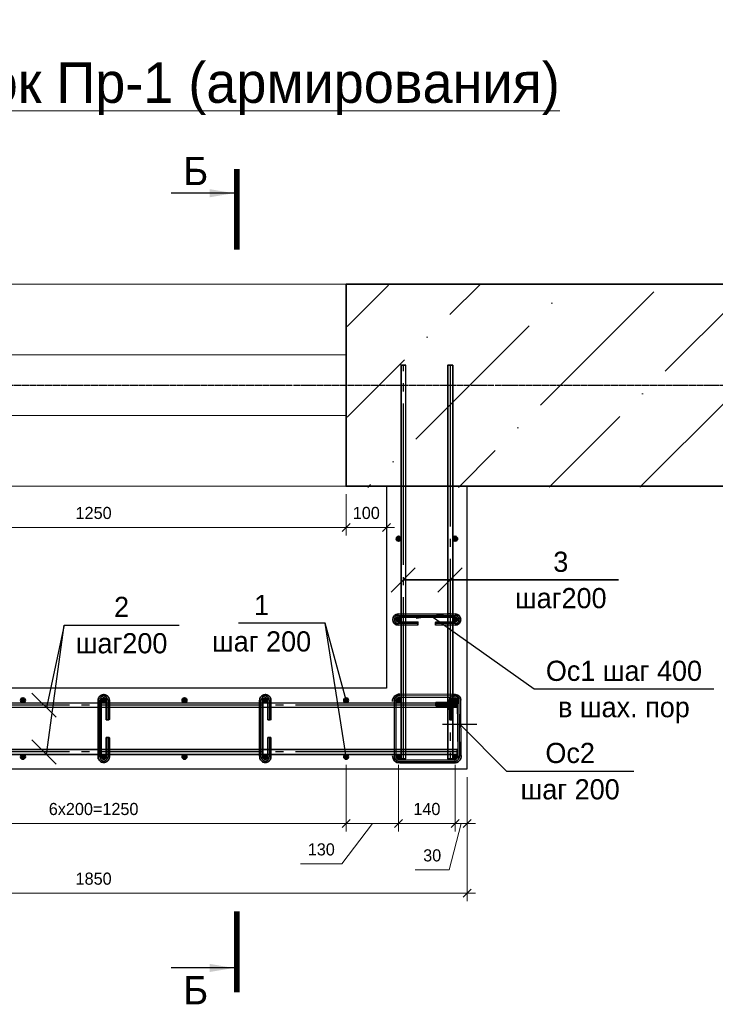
# Model space of a CAD drawing. Header units: millimetres. Extents: x -33345 to 4712671, y -3392 to 121473.
# Tile 252 of 256: x 1326896 to 1332186, y 54785 to 62276. Entities that reach past the tile are written whole.
import ezdxf
from ezdxf.enums import TextEntityAlignment as Align

# ---------------------------------------------------------------- set-up
doc = ezdxf.new("R2010")
doc.units = ezdxf.units.MM
doc.linetypes.add('ГОСТ 2.303 5', pattern=[24, 20, -1.5, 1, -1.5])
for name, color, linetype, lineweight in [('.', 7, 'Continuous', 15), ('_Армирования', 172, 'Continuous', 30), ('w-арматура', 164, 'Continuous', 35), ('КЖ_РАЗМЕРЫ', 202, 'Continuous', 13), ('СПДС_w-размеры', 7, 'Continuous', 0)]:
    doc.layers.add(name, color=color, linetype=linetype, lineweight=lineweight)
doc.layers.add('dim', color=7, linetype='Continuous', lineweight=5, true_color=0x505e5d)
doc.layers.add('КЖ_СИМВОЛЫ', color=7, linetype='Continuous')
doc.layers.add('СПДС_РАЗМЕРЫ', color=7, linetype='Continuous')
doc.styles.add('ISO', font='isocpeui.ttf')
doc.styles.add('X-U-RW-01$0$StyleROMANS', font='GOTHIC.TTF')
doc.styles.add('ГОСТ 2.304', font='cs_gost2304.shx', dxfattribs={"oblique": 15})
doc.dimstyles.new('СПДС', dxfattribs={"dimscale": 100, "dimtxt": 1.5, "dimasz": 1, "dimexe": 1, "dimexo": 1, "dimgap": 1, "dimtad": 1, "dimdec": 0, "dimtxsty": 'ГОСТ 2.304', "dimblk": 'OBLIQUE', "dimcen": 2.5, "dimdle": 1, "dimadec": 0, "dimazin": 2, "dimtfac": 0.75, "dimtdec": 0, "dimtmove": 1, "dimatfit": 3, "dimldrblk": 'ARCHTICK', "dimfxl": 1, "dimtfill": 1, "dimtolj": 1, "dimarcsym": 1})

# ---------------------------------------------------------------- blocks, each defined once
blk = doc.blocks.new('_Oblique')
at = {"color": 0, "linetype": 'ByBlock', "lineweight": -2}
blk.add_line((-0.5, -0.5), (0.5, 0.5), dxfattribs=at)
blk = doc.blocks.new('*D216')
at = {"layer": 'Defpoints', "color": 0, "lineweight": 0, "ltscale": 4, "transparency": 16777216}
for p in [(-43443903.82931259, 22692813.85982594, -34135.05966899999), (-43443753.82931259, 22692663.85982377, -17067.52983446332), (-43443903.82931259, 22691988.29423791)]:
    blk.add_point(p, dxfattribs=at)
at = {"layer": 'СПДС_w-размеры', "color": 0, "lineweight": -2, "ltscale": 4, "transparency": 16777216}
for p, q in [((-43443903.82931259, 22692713.85982594), (-43443903.82931259, 22691888.29423791)), ((-43443753.82931259, 22692563.85982377), (-43443753.82931259, 22691888.29423791)), ((-43443903.82931259, 22691988.29423791), (-43444003.82931259, 22691988.29423791)), ((-43443828.82931259, 22691988.29423791), (-43443979.5607219, 22691414.15200952)), ((-43443753.82931259, 22691988.29423791), (-43443903.82931259, 22691988.29423791)), ((-43443753.82931259, 22691988.29423791), (-43443903.82931259, 22691988.29423791)), ((-43443753.82931259, 22691988.29423791), (-43443653.82931259, 22691988.29423791)), ((-43443979.5607219, 22691414.15200952), (-43444396.96384902, 22691414.15200952))]:
    blk.add_line(p, q, dxfattribs=at)
at = {"layer": 'СПДС_w-размеры', "color": 0, "lineweight": -2, "ltscale": 4, "transparency": 16777216, "xscale": 100, "yscale": 100, "zscale": 100}
blk.add_blockref('_Oblique', (-43443903.82931259, 22691988.29423791), dxfattribs=at)
at = {"layer": 'СПДС_w-размеры', "color": 0, "lineweight": -2, "ltscale": 4, "transparency": 16777216, "xscale": 100, "yscale": 100, "zscale": 100, "rotation": 180}
blk.add_blockref('_Oblique', (-43443753.82931259, 22691988.29423791), dxfattribs=at)
at = {"layer": 'СПДС_w-размеры', "color": 0, "ltscale": 4, "transparency": 16777216, "insert": (-43444188.26228546, 22691592.9249531), "char_height": 150, "attachment_point": 5, "style": 'X-U-RW-01$0$StyleROMANS', "bg_fill": 3, "box_fill_scale": 1.1, "bg_fill_color": 256, "bg_fill_true_color": 13158600, "bg_fill_transparency": 0}
blk.add_mtext('\\A1;30', dxfattribs=at)
blk = doc.blocks.new('_ArchTick')
at = {"color": 0, "linetype": 'ByBlock', "const_width": 0.15}
blk.add_lwpolyline([(-0.5, -0.5), (0.5, 0.5)], dxfattribs=at)
blk = doc.blocks.new('*D217')
at = {"layer": 'Defpoints', "color": 0, "lineweight": 0, "ltscale": 4, "transparency": 16777216}
for p in [(-43444603.82931783, 22692813.85982377, -17067.5298345), (-43443903.82931259, 22692813.85982594, -34135.05966899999), (-43444603.82931783, 22691988.29423791)]:
    blk.add_point(p, dxfattribs=at)
at = {"layer": 'СПДС_w-размеры', "color": 0, "lineweight": -2, "ltscale": 4, "transparency": 16777216}
for p, q in [((-43444603.82931783, 22692713.85982377), (-43444603.82931783, 22691888.29423791)), ((-43443903.82931259, 22692713.85982594), (-43443903.82931259, 22691888.29423791)), ((-43443803.82931259, 22691988.29423791), (-43444703.82931783, 22691988.29423791))]:
    blk.add_line(p, q, dxfattribs=at)
at = {"layer": 'СПДС_w-размеры', "color": 0, "lineweight": -2, "ltscale": 4, "transparency": 16777216, "xscale": 100, "yscale": 100, "zscale": 100, "rotation": 180}
blk.add_blockref('_Oblique', (-43444603.82931783, 22691988.29423791), dxfattribs=at)
at = {"layer": 'СПДС_w-размеры', "color": 0, "lineweight": -2, "ltscale": 4, "transparency": 16777216, "xscale": 100, "yscale": 100, "zscale": 100}
blk.add_blockref('_Oblique', (-43443903.82931259, 22691988.29423791), dxfattribs=at)
at = {"layer": 'СПДС_w-размеры', "color": 0, "ltscale": 4, "transparency": 16777216, "insert": (-43444253.82931521, 22692167.06718148), "char_height": 150, "attachment_point": 5, "style": 'X-U-RW-01$0$StyleROMANS', "bg_fill": 3, "box_fill_scale": 1.1, "bg_fill_color": 256, "bg_fill_true_color": 13158600, "bg_fill_transparency": 0}
blk.add_mtext('\\A1;140', dxfattribs=at)
blk = doc.blocks.new('*D218')
at = {"layer": 'Defpoints', "color": 0, "lineweight": 0, "ltscale": 4, "transparency": 16777216}
for p in [(-43445253.81814676, 22692813.85982585), (-43444603.82931783, 22692813.85982377, -17067.5298345), (-43445253.81814676, 22691988.29423791)]:
    blk.add_point(p, dxfattribs=at)
at = {"layer": 'СПДС_w-размеры', "color": 0, "lineweight": -2, "ltscale": 4, "transparency": 16777216}
for p, q in [((-43445253.81814676, 22692713.85982585), (-43445253.81814676, 22691888.29423791)), ((-43444603.82931783, 22692713.85982377), (-43444603.82931783, 22691888.29423791)), ((-43444503.82931783, 22691988.29423791), (-43445353.81814676, 22691988.29423791)), ((-43444928.82373229, 22691988.29423791), (-43445305.35101438, 22691488.29423791)), ((-43445305.35101438, 22691488.29423791), (-43445816.15998787, 22691488.29423791))]:
    blk.add_line(p, q, dxfattribs=at)
at = {"layer": 'СПДС_w-размеры', "color": 0, "lineweight": -2, "ltscale": 4, "transparency": 16777216, "xscale": 100, "yscale": 100, "zscale": 100, "rotation": 180}
blk.add_blockref('_Oblique', (-43445253.81814676, 22691988.29423791), dxfattribs=at)
at = {"layer": 'СПДС_w-размеры', "color": 0, "lineweight": -2, "ltscale": 4, "transparency": 16777216, "xscale": 100, "yscale": 100, "zscale": 100}
blk.add_blockref('_Oblique', (-43444603.82931783, 22691988.29423791), dxfattribs=at)
at = {"layer": 'СПДС_w-размеры', "color": 0, "ltscale": 4, "transparency": 16777216, "insert": (-43445560.75550113, 22691667.06718148), "char_height": 150, "attachment_point": 5, "style": 'X-U-RW-01$0$StyleROMANS', "bg_fill": 3, "box_fill_scale": 1.1, "bg_fill_color": 256, "bg_fill_true_color": 13158600, "bg_fill_transparency": 0}
blk.add_mtext('\\A1;130', dxfattribs=at)
blk = doc.blocks.new('*D228')
at = {"layer": 'Defpoints', "color": 0, "lineweight": 0, "ltscale": 4, "transparency": 16777216}
for p in [(-43451503.81814676, 22692813.85982585), (-43445253.81814676, 22692813.85982585), (-43451503.81814676, 22691988.2942379)]:
    blk.add_point(p, dxfattribs=at)
at = {"layer": 'СПДС_w-размеры', "color": 0, "lineweight": -2, "ltscale": 4, "transparency": 16777216}
for p, q in [((-43451503.81814676, 22692713.85982585), (-43451503.81814676, 22691888.2942379)), ((-43445253.81814676, 22692713.85982585), (-43445253.81814676, 22691888.2942379)), ((-43445153.81814676, 22691988.2942379), (-43451603.81814676, 22691988.2942379))]:
    blk.add_line(p, q, dxfattribs=at)
at = {"layer": 'СПДС_w-размеры', "color": 0, "lineweight": -2, "ltscale": 4, "transparency": 16777216, "xscale": 100, "yscale": 100, "zscale": 100, "rotation": 180}
blk.add_blockref('_Oblique', (-43451503.81814676, 22691988.2942379), dxfattribs=at)
at = {"layer": 'СПДС_w-размеры', "color": 0, "lineweight": -2, "ltscale": 4, "transparency": 16777216, "xscale": 100, "yscale": 100, "zscale": 100}
blk.add_blockref('_Oblique', (-43445253.81814676, 22691988.2942379), dxfattribs=at)
at = {"layer": 'СПДС_w-размеры', "color": 0, "ltscale": 4, "transparency": 16777216, "insert": (-43448378.81814676, 22692167.06718148), "char_height": 150, "attachment_point": 5, "style": 'X-U-RW-01$0$StyleROMANS', "bg_fill": 3, "box_fill_scale": 1.1, "bg_fill_color": 256, "bg_fill_true_color": 13158600, "bg_fill_transparency": 0}
blk.add_mtext('\\A1;6х200=1250', dxfattribs=at)
blk = doc.blocks.new('*D219')
at = {"layer": 'Defpoints', "color": 0, "lineweight": 0, "ltscale": 4, "transparency": 16777216}
for p in [(-43453003.82932618, 22692663.85982377, -17067.52983446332), (-43443753.82932618, 22692663.85982377, -17067.52983446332), (-43453003.82932618, 22691125.7926104)]:
    blk.add_point(p, dxfattribs=at)
at = {"layer": 'СПДС_w-размеры', "color": 0, "lineweight": -2, "ltscale": 4, "transparency": 16777216}
for p, q in [((-43453003.82932618, 22692563.85982377), (-43453003.82932618, 22691025.7926104)), ((-43443753.82932618, 22692563.85982377), (-43443753.82932618, 22691025.7926104)), ((-43443653.82932618, 22691125.7926104), (-43453103.82932618, 22691125.7926104))]:
    blk.add_line(p, q, dxfattribs=at)
at = {"layer": 'СПДС_w-размеры', "color": 0, "lineweight": -2, "ltscale": 4, "transparency": 16777216, "xscale": 100, "yscale": 100, "zscale": 100, "rotation": 180}
blk.add_blockref('_Oblique', (-43453003.82932618, 22691125.7926104), dxfattribs=at)
at = {"layer": 'СПДС_w-размеры', "color": 0, "lineweight": -2, "ltscale": 4, "transparency": 16777216, "xscale": 100, "yscale": 100, "zscale": 100}
blk.add_blockref('_Oblique', (-43443753.82932618, 22691125.7926104), dxfattribs=at)
at = {"layer": 'СПДС_w-размеры', "color": 0, "ltscale": 4, "transparency": 16777216, "insert": (-43448378.82932618, 22691304.56555398), "char_height": 150, "attachment_point": 5, "style": 'X-U-RW-01$0$StyleROMANS', "bg_fill": 3, "box_fill_scale": 1.1, "bg_fill_color": 256, "bg_fill_true_color": 13158600, "bg_fill_transparency": 0}
blk.add_mtext('\\A1;1850', dxfattribs=at)
blk = doc.blocks.new('*D222')
at = {"layer": 'Defpoints', "color": 0, "lineweight": 0, "ltscale": 4, "transparency": 16777216}
for p in [(-43451503.82968845, 22696163.85982381), (-43445253.82968845, 22696163.85982381), (-43445253.82968845, 22695653.35395967)]:
    blk.add_point(p, dxfattribs=at)
at = {"layer": 'СПДС_w-размеры', "color": 0, "lineweight": -2, "ltscale": 4, "transparency": 16777216}
for p, q in [((-43451503.82968845, 22696063.85982381), (-43451503.82968845, 22695553.35395967)), ((-43445253.82968845, 22696063.85982381), (-43445253.82968845, 22695553.35395967)), ((-43451603.82968845, 22695653.35395967), (-43445153.82968845, 22695653.35395967))]:
    blk.add_line(p, q, dxfattribs=at)
at = {"layer": 'СПДС_w-размеры', "color": 0, "lineweight": -2, "ltscale": 4, "transparency": 16777216, "xscale": 100, "yscale": 100, "zscale": 100, "rotation": 180}
blk.add_blockref('_Oblique', (-43451503.82968845, 22695653.35395967), dxfattribs=at)
at = {"layer": 'СПДС_w-размеры', "color": 0, "lineweight": -2, "ltscale": 4, "transparency": 16777216, "xscale": 100, "yscale": 100, "zscale": 100}
blk.add_blockref('_Oblique', (-43445253.82968845, 22695653.35395967), dxfattribs=at)
at = {"layer": 'СПДС_w-размеры', "color": 0, "ltscale": 4, "transparency": 16777216, "insert": (-43448378.82968845, 22695832.12690324), "char_height": 150, "attachment_point": 5, "style": 'X-U-RW-01$0$StyleROMANS', "bg_fill": 3, "box_fill_scale": 1.1, "bg_fill_color": 256, "bg_fill_true_color": 13158600, "bg_fill_transparency": 0}
blk.add_mtext('\\A1;1250', dxfattribs=at)
blk = doc.blocks.new('*D223')
at = {"layer": 'Defpoints', "color": 0, "lineweight": 0, "ltscale": 100, "transparency": 16777216}
for p in [(-43445253.82968845, 22696163.85982381), (-43444753.82932618, 22696163.85789343), (-43444753.82932618, 22695653.35398504)]:
    blk.add_point(p, dxfattribs=at)
at = {"layer": 'СПДС_w-размеры', "color": 0, "lineweight": -2, "ltscale": 100, "transparency": 16777216}
for p, q in [((-43445253.82968845, 22696063.85982381), (-43445253.82968845, 22695553.35398504)), ((-43444753.82932618, 22696063.85789343), (-43444753.82932618, 22695553.35398504)), ((-43445353.82968845, 22695653.35398504), (-43444653.82932618, 22695653.35398504))]:
    blk.add_line(p, q, dxfattribs=at)
at = {"layer": 'СПДС_w-размеры', "color": 0, "lineweight": 0, "ltscale": 100, "transparency": 16777216, "insert": (-43445003.82950731, 22695832.12692862), "char_height": 150, "attachment_point": 5, "style": 'X-U-RW-01$0$StyleROMANS', "bg_fill": 3, "box_fill_scale": 1.1, "bg_fill_color": 256, "bg_fill_true_color": 13158600, "bg_fill_transparency": 0}
blk.add_mtext('\\A1;100', dxfattribs=at)
at = {"layer": 'СПДС_w-размеры', "color": 0, "lineweight": -2, "ltscale": 100, "transparency": 16777216, "xscale": 100, "yscale": 100, "zscale": 100, "rotation": 180}
blk.add_blockref('_Oblique', (-43445253.82968845, 22695653.35398504), dxfattribs=at)
at = {"layer": 'СПДС_w-размеры', "color": 0, "lineweight": -2, "ltscale": 100, "transparency": 16777216, "xscale": 100, "yscale": 100, "zscale": 100}
blk.add_blockref('_Oblique', (-43444753.82932618, 22695653.35398504), dxfattribs=at)
blk = doc.blocks.new('EYJUIJU')
at = {"lineweight": 13, "ltscale": 4}
h = blk.add_hatch(dxfattribs=at)
h.set_pattern_fill('ANSI36', color=256, scale=250)
h.set_pattern_definition([(45, (1065831347.647344, -225489563.0161752), (420.9495056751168, 1543.481520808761), [1984.375, -396.875, 0, -396.875])])
h.paths.add_polyline_path([(-43440165.68508901, 22697663.85747408), (-43440165.6850889, 22698663.85791146), (-43445253.83005049, 22698663.85886701), (-43445253.83005049, 22696163.85886701), (-43440165.68508901, 22696163.85791144), (-43440165.68508901, 22697163.85747408), (-43440665.68508895, 22697288.85747408), (-43439665.68508907, 22697538.85747408)])
at = {"ltscale": 100}
for points in [[(-43443873.82932629, 22695513.85981954, 1), (-43443933.82932629, 22695513.85981954, 1)], [(-43444573.82933142, 22694513.85982168, 1), (-43444633.82933142, 22694513.85982168, 1)], [(-43443873.82932618, 22694513.85981954, 1), (-43443933.82932618, 22694513.85981954, 1)], [(-43449223.81814676, 22693513.85982168, 1), (-43449283.81814676, 22693513.85982168, 1)], [(-43448223.81814676, 22693513.85982168, 1), (-43448283.81814676, 22693513.85982168, 1)], [(-43447223.81814676, 22693513.85982168, 1), (-43447283.81814676, 22693513.85982168, 1)], [(-43446223.81814676, 22693513.85982168, 1), (-43446283.81814676, 22693513.85982168, 1)], [(-43445223.81814676, 22693513.85982168, 1), (-43445283.81814676, 22693513.85982168, 1)], [(-43444633.82933142, 22693513.85982168, -1), (-43444573.82933142, 22693513.85982168, -1)], [(-43443933.82932618, 22693513.85982386, -1), (-43443873.82932618, 22693513.85982386, -1)], [(-43444633.82933142, 22692813.85982377, -1), (-43444573.82933142, 22692813.85982377, -1)], [(-43443933.82932618, 22692813.85982594, -1), (-43443873.82932618, 22692813.85982594, -1)]]:
    blk.add_hatch(color=256, dxfattribs=at).paths.add_polyline_path(points, flags=0)
at = {"linetype": 'Continuous', "lineweight": 25, "ltscale": 4.000000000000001}
for p, q in [((-43446642.78897991, 22699791.94770939), (-43447417.78897991, 22699791.94770939)), ((-43446642.78897991, 22690199.87971808), (-43447417.78897991, 22690199.87971808))]:
    blk.add_line(p, q, dxfattribs=at)
at = {"linetype": 'Continuous', "lineweight": 25, "ltscale": 4.000000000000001, "const_width": 70}
for points in [[(-43446607.78897991, 22700091.94770939), (-43446607.78897991, 22699091.94770939)], [(-43446607.78897991, 22689899.87971808), (-43446607.78897991, 22690899.87971808)]]:
    blk.add_lwpolyline(points, dxfattribs=at)
at = {"ltscale": 20}
blk.add_lwpolyline([(-43445253.82968845, 22698663.85982381), (-43451503.82968845, 22698663.85982381), (-43451503.82968845, 22696163.85982381), (-43445253.82968845, 22696163.85982381)], close=True, dxfattribs=at)
at = {"color": 5, "ltscale": 4.000000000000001}
blk.add_lwpolyline([(-43451503.82968845, 22697038.85795248), (-43445253.83005049, 22697038.85795248), (-43445253.83005049, 22697788.85795248), (-43451503.82968845, 22697788.85795248)], close=True, dxfattribs=at)
at = {"color": 1, "linetype": 'ГОСТ 2.303 5', "lineweight": 25, "ltscale": 100}
for points, elevation in [([(-43444543.82932618, 22692788.85982377), (-43444543.82934215, 22697663.8570979)], 17067.52983446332), ([(-43443963.82932618, 22697663.8571001), (-43443963.82932618, 22692788.85982377)], 17067.52983446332), ([(-43443878.82932618, 22693453.85982377), (-43452878.82932618, 22693453.85982377)], 17067.52983446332), ([(-43443878.82932618, 22692873.85982377), (-43452878.82932618, 22692873.85982377)], -3.667810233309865e-08)]:
    blk.add_lwpolyline(points, dxfattribs=dict(at, elevation=elevation))
at = {"lineweight": 30, "ltscale": 20}
blk.add_lwpolyline([(-43443753.82932618, 22696163.85982377), (-43444753.82932618, 22696163.85982377), (-43444753.82932618, 22693663.85982377), (-43452003.82932618, 22693663.85982377), (-43452003.82932618, 22696163.85982377), (-43453003.82932618, 22696163.85982377), (-43453003.82932618, 22692663.85982377), (-43443753.82932618, 22692663.85982377)], close=True, dxfattribs=at)
at = {"color": 1, "linetype": 'ГОСТ 2.303 5', "lineweight": 25, "ltscale": 100}
for points, elevation in [([(-43444365.29637197, 22694462.60285285), (-43444605.29637197, 22694462.6028521, -1), (-43444605.29637221, 22694562.6028521), (-43443905.29636721, 22694562.60285431, -1), (-43443905.29636697, 22694462.60285431), (-43444145.29636697, 22694462.60285356)], 34135.05966899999), ([(-43444144.24765494, 22693465.91164819), (-43443904.25641062, 22693463.86164359, 1.000000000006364), (-43443903.40224197, 22693563.85799548), (-43444589.08927777, 22693569.71513239, 0.4167176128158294), (-43444659.6871958, 22693499.71768606), (-43444659.68719556, 22692828.00195939, 0.4142135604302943), (-43444589.6871958, 22692758.00195939), (-43443917.97146203, 22692758.00195724, 0.4167176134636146), (-43443847.9740155, 22692828.59987507), (-43443853.83115032, 22693514.28690368, 0.9999999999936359), (-43443953.82750227, 22693513.43273539), (-43443951.77749827, 22693273.44149077)], 34135.05966896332)]:
    blk.add_lwpolyline(points, format="xyb", dxfattribs=dict(at, elevation=elevation))
at = {"linetype": 'Continuous', "lineweight": 25, "ltscale": 4.000000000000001}
for points in [[(-43446642.78897991, 22699791.94770939), (-43446943.23911261, 22699741.66968644), (-43446943.23911261, 22699842.22573233)], [(-43446642.78897991, 22690199.87971808), (-43446943.23911261, 22690149.60169513), (-43446943.23911261, 22690250.15774102)]]:
    blk.add_solid(points, dxfattribs=at)
at = {"layer": '_Армирования', "ltscale": 100}
for p, q in [((-43444513.82932618, 22692788.85982389, 17067.52983446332), (-43444513.82934215, 22697663.85709802, 17067.52983446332)), ((-43444605.29637245, 22694582.6028521, 34135.05966892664), (-43443905.29636744, 22694582.60285431, 34135.05966892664)), ((-43444365.29637174, 22694442.60285285, 34135.05966892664), (-43444605.29637174, 22694442.6028521, 34135.05966892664)), ((-43443905.29636673, 22694442.60285431, 34135.05966892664), (-43444145.29636673, 22694442.60285356, 34135.05966892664)), ((-43443903.23140838, 22693583.85726589, 34135.05966892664), (-43444588.91844418, 22693589.7144028, 34135.05966892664)), ((-43444639.6871958, 22693499.71768606, 34135.05966892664), (-43444639.68719556, 22692828.00195939, 34135.05966892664)), ((-43443966.81632163, 22693544.39894876, 34135.05966892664), (-43444589.26011159, 22693549.71586204, 34135.05966892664)), ((-43443933.5763221, 22693484.11282382, 34135.05966892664), (-43443904.0855768, 22693483.86091394, 34135.05966892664)), ((-43443867.97328594, 22692828.42904142, 34135.05966892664), (-43443873.83042075, 22693514.11607004, 34135.05966892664)), ((-43443827.97474506, 22692828.77070871, 34135.05966892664), (-43443833.83188011, 22693514.45773733, 34135.05966892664)), ((-43444144.41848876, 22693445.91237778, 34135.05966892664), (-43443973.23898318, 22693444.45016289, 34135.05966892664)), ((-43443933.23460486, 22693444.10844559, 34135.05966892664), (-43443904.42724421, 22693443.86237318, 34135.05966892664)), ((-43444589.6871958, 22692778.00195939, 34135.05966892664), (-43443917.97146203, 22692778.00195724, 34135.05966892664)), ((-43444589.68719604, 22692738.00195939, 34135.05966892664), (-43443917.97146203, 22692738.00195724, 34135.05966892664))]:
    blk.add_line(p, q, dxfattribs=at)
at = {"layer": '_Армирования', "ltscale": 100, "elevation": 17067.52983446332}
blk.add_lwpolyline([(-43443878.82932618, 22693483.85982377), (-43443878.82932618, 22693423.85982377), (-43452878.82932618, 22693423.85982377), (-43452878.82932618, 22693483.85982377)], close=True, dxfattribs=at)
at = {"layer": 'dim', "color": 0, "lineweight": 35}
blk.add_lwpolyline([(-43440165.68508901, 22698663.85735159), (-43445253.83005049, 22698663.85795248), (-43445253.83005049, 22696163.85795248), (-43440165.68508901, 22696163.85735159)], dxfattribs=at)
at = {"layer": 'w-арматура', "ltscale": 100}
for points, elevation in [([(-43444513.82934215, 22697663.85709799), (-43444573.82934215, 22697663.85709784), (-43444573.82932618, 22692788.85982371), (-43444513.82932618, 22692788.85982386)], 17067.52983446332), ([(-43444365.29637197, 22694442.60285285), (-43444365.29637197, 22694482.60285285), (-43444605.29637197, 22694482.6028521)], 34135.05966892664), ([(-43444144.41848876, 22693445.91237781), (-43444144.07682135, 22693485.91091854), (-43443973.58070018, 22693484.45454112)], 34135.05966892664), ([(-43443973.82677247, 22693513.26190171), (-43443971.77676871, 22693273.27065713), (-43443931.77822783, 22693273.61232442), (-43443933.82823183, 22693513.60356903)], 34135.05966892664)]:
    blk.add_lwpolyline(points, dxfattribs=dict(at, elevation=elevation))
at = {"layer": 'w-арматура', "ltscale": 100, "elevation": 17067.52983446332}
blk.add_lwpolyline([(-43443933.82932618, 22697663.8571001), (-43443993.82932618, 22697663.8571001), (-43443993.82932618, 22692788.85982377), (-43443933.82932618, 22692788.85982377)], close=True, dxfattribs=at)
at = {"layer": 'w-арматура', "ltscale": 100}
for points, elevation in [([(-43443873.82932629, 22695513.85981954, 1), (-43443933.82932629, 22695513.85981954, 1)], 34135.05966896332), ([(-43444573.82933142, 22694513.85982168, 1), (-43444633.82933142, 22694513.85982168, 1)], 17067.52983446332), ([(-43443873.82932618, 22694513.85981954, 1), (-43443933.82932618, 22694513.85981954, 1)], 34135.05966896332), ([(-43449223.81814676, 22693513.85982168, 1), (-43449283.81814676, 22693513.85982168, 1)], 51202.58950346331), ([(-43448223.81814676, 22693513.85982168, 1), (-43448283.81814676, 22693513.85982168, 1)], 51202.58950346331), ([(-43447223.81814676, 22693513.85982168, 1), (-43447283.81814676, 22693513.85982168, 1)], 51202.58950346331), ([(-43446223.81814676, 22693513.85982168, 1), (-43446283.81814676, 22693513.85982168, 1)], 51202.58950346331), ([(-43445223.81814676, 22693513.85982168, 1), (-43445283.81814676, 22693513.85982168, 1)], 51202.58950346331), ([(-43444633.82933142, 22693513.85982168, -1), (-43444573.82933142, 22693513.85982168, -1)], 34135.05966896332), ([(-43443933.82932618, 22693513.85982386, -1), (-43443873.82932618, 22693513.85982386, -1)], 17067.52983446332), ([(-43444633.82933142, 22692813.85982377, -1), (-43444573.82933142, 22692813.85982377, -1)], -3.667810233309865e-08), ([(-43443933.82932618, 22692813.85982594, -1), (-43443873.82932618, 22692813.85982594, -1)], -17067.52983453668)]:
    blk.add_lwpolyline(points, format="xyb", close=True, dxfattribs=dict(at, elevation=elevation))
at = {"layer": 'w-арматура', "ltscale": 100, "extrusion": (0, 0, -1), "elevation": -34135.05966892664}
blk.add_lwpolyline([(43443903.57307597, 22693543.8587251, 0.4092187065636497), (43443873.83042061, 22693514.11607018, -0.9999999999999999), (43443933.82823174, 22693513.60356889)], format="xyb", dxfattribs=at)
at = {"layer": 'w-арматура', "ltscale": 100, "extrusion": (0, 0, -1)}
for centre, radius, start, end in [((43444605.29637221, 22694512.6028521, -34135.05966892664), 70, 270, 90), ((43443905.29636697, 22694512.60285431, -34135.05966892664), 70, 90, 270), ((43444589.68719556, 22693499.717686, -34135.05966892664), 90.00000004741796, 0, 90.48940608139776), ((43443903.82932618, 22693513.85981954, -34135.05966892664), 69.99999999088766, 359.5105913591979, 179.5105913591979), ((43443903.82932618, 22693513.85981954, -34135.05966892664), 69.99999999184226, 90.48940608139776, 179.5135621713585), ((43444589.68719556, 22693499.717686, -34135.05966892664), 50.00000004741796, 0, 90.48940608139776), ((43443903.82932618, 22693513.85981954, -34135.05966892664), 29.99999999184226, 179.5105913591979, 270.4894060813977), ((43443903.82932618, 22693513.85981954, -34135.05966892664), 69.99999999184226, 244.1336578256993, 270.4894060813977), ((43444589.68719556, 22692828.00195954, -34135.05966892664), 90.00000014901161, 270, 0), ((43444589.68719556, 22692828.00195954, -34135.05966892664), 50.00000014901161, 270, 0), ((43443917.9714618, 22692828.00195724, -34135.05966892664), 90, 179.5105913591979, 270), ((43443917.9714618, 22692828.00195724, -34135.05966892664), 50, 179.5105913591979, 270)]:
    blk.add_arc(centre, radius, start, end, dxfattribs=at)
at = {"layer": 'w-арматура', "ltscale": 100}
for points, weights, knots in [([(-43444605.29637221, 22694482.6028521, 34135.05966892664), (-43444635.29637221, 22694482.60285209, 34135.05966892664), (-43444635.29637221, 22694512.6028521, 34135.05966892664), (-43444635.29637221, 22694542.6028521, 34135.05966892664), (-43444605.29637221, 22694542.6028521, 34135.05966892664), (-43444255.29636971, 22694542.60285321, 34135.05966892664), (-43443905.29636721, 22694542.60285431, 34135.05966892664)], [1, 0.7071067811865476, 1, 0.7071067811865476, 1, 1, 1], [0, 0, 0, 1.570796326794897, 1.570796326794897, 3.141592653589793, 3.141592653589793, 4.141592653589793, 4.141592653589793, 4.141592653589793]), ([(-43444145.29636697, 22694442.60285356, 34135.05966892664), (-43444145.29636697, 22694462.60285356, 34135.05966892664), (-43444145.29636697, 22694482.60285356, 34135.05966892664), (-43444025.29636697, 22694482.60285394, 34135.05966892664), (-43443905.29636697, 22694482.60285431, 34135.05966892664), (-43443875.29636706, 22694482.60285431, 34135.05966892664), (-43443875.29636697, 22694512.60285431, 34135.05966892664), (-43443875.29636706, 22694542.60285429, 34135.05966892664), (-43443905.29636697, 22694542.60285431, 34135.05966892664)], [1, 1, 1, 1, 1, 0.7071067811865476, 1, 0.7071067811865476, 1], [0, 0, 0, 1, 1, 2, 2, 3.570796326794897, 3.570796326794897, 5.141592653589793, 5.141592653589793, 5.141592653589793])]:
    blk.add_rational_spline(points, weights, degree=2, knots=knots, dxfattribs=at)
at = {"layer": 'КЖ_СИМВОЛЫ', "lineweight": 25, "ltscale": 4.000000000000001}
for p, q in [((-43444547.24769212, 22695004.05051145), (-43441883.94579722, 22695003.90689505)), ((-43441883.94579722, 22695003.90689505), (-43444547.24769212, 22695004.05051145)), ((-43443967.24768399, 22695004.01923541), (-43441883.94579722, 22695003.90689505)), ((-43441883.94579722, 22695003.90689505), (-43443308.94579722, 22695003.90689505)), ((-43444200.03021871, 22694559.06787962, 34135.05966899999), (-43442927.53000535, 22693653.98725081)), ((-43448745.03478082, 22694445.29418446), (-43447320.03478082, 22694445.29418446)), ((-43445512.54115011, 22694467.88351581, 51202.58950346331), (-43446587.54115011, 22694467.88351581, 51202.58950346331)), ((-43445253.81814676, 22693513.85982168, 51202.58950346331), (-43445512.54115011, 22694467.88351581, 51202.58950346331)), ((-43442927.53000535, 22693653.98725081), (-43440702.53000535, 22693653.98725081)), ((-43443268.08179387, 22692636.94016018), (-43441693.08179387, 22692636.94016018))]:
    blk.add_line(p, q, dxfattribs=at)
for points in [[(-43444697.25582696, 22694854.05855388), (-43444397.23955728, 22695154.04246901)], [(-43444117.25581883, 22694854.02727785), (-43443817.23954915, 22695154.01119298)], [(-43448842.59652364, 22693304.18043973), (-43449143.23684876, 22693603.53893103)], [(-43448842.59652364, 22693304.18043973), (-43449143.23684876, 22693603.53893103)], [(-43444060.10356187, 22693216.8298282), (-43443635.8393619, 22693216.8298282)]]:
    blk.add_lwpolyline(points, dxfattribs=at)
at = {"layer": 'КЖ_СИМВОЛЫ', "lineweight": 25, "ltscale": 4.000000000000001, "elevation": 34135.05966899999}
blk.add_lwpolyline([(-43444386.10332172, 22694531.36908421), (-43443966.46309721, 22694593.8366227)], dxfattribs=at)
at = {"layer": 'СПДС_РАЗМЕРЫ', "linetype": 'ГОСТ 2.303 5', "lineweight": 25, "ltscale": 4}
blk.add_lwpolyline([(-43457521.02293058, 22697413.85886701), (-43439357.90495428, 22697413.85886701), (-43438857.90495428, 22697413.85886701)], dxfattribs=at)
at = {"linetype": 'Continuous', "lineweight": 25, "ltscale": 4.000000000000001, "style": 'X-U-RW-01$0$StyleROMANS'}
for p in [(-43447267.78897991, 22699891.94770939), (-43447267.78897991, 22689749.87971808)]:
    blk.add_text('Б', height=350.0000000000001, dxfattribs=at).set_placement(p)
at = {"layer": 'КЖ_РАЗМЕРЫ', "ltscale": 4.000000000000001, "insert": (-43447172.60638665, 22701085.3938632), "char_height": 500, "attachment_point": 5, "style": 'X-U-RW-01$0$StyleROMANS', "bg_fill": 3, "box_fill_scale": 1.1, "bg_fill_color": 256, "bg_fill_true_color": 13158600, "bg_fill_transparency": 0}
blk.add_mtext('\\A1;{\\LПриямок Пр-1 (армирования)}', dxfattribs=at)
at = {"layer": 'КЖ_СИМВОЛЫ', "lineweight": 25, "ltscale": 4.000000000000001, "style": 'X-U-RW-01$0$StyleROMANS'}
for s, p in [('3', (-43442596.44579722, 22695103.90689505)), ('2', (-43448032.53478082, 22694545.29418446)), ('1', (-43446300.04115011, 22694567.88351581, 51202.58950346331)), ('Ос1 шаг 400', (-43441815.03000535, 22693753.98725081)), ('Ос2', (-43442480.58179387, 22692736.94016018))]:
    blk.add_text(s, height=250, dxfattribs=at).set_placement(p, align=Align.CENTER)
for s, p in [('шаг200', (-43442596.44579722, 22694903.90689505)), ('шаг200', (-43448032.53478082, 22694345.29418446)), ('шаг 200', (-43446300.04115011, 22694367.88351581, 51202.58950346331)), ('в шах. пор', (-43441815.03000535, 22693553.98725081)), ('шаг 200', (-43442480.58179387, 22692536.94016018))]:
    blk.add_text(s, height=250, dxfattribs=at).set_placement(p, align=Align.TOP_CENTER)
at = {"layer": 'СПДС_w-размеры', "ltscale": 4}
dim = blk.add_linear_dim(base=(-43445253.82968845, 22695653.35395967), p1=(-43451503.82968845, 22696163.85982381), p2=(-43445253.82968845, 22696163.85982381), dimstyle='СПДС', override={"dimlfac": 0.2, "dimtxsty": 'X-U-RW-01$0$StyleROMANS', "dimblk1": 'Oblique', "dimblk2": 'Oblique', "dimsah": 1}, dxfattribs=at)
dim.commit()
dim.dimension.update_dxf_attribs({"geometry": '*D222', "text_midpoint": (-43448378.82968845, 22695832.12690324)})
dim = blk.add_linear_dim(base=(-43443903.82931259, 22691988.29423791, 17067.52983446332), p1=(-43443753.82931259, 22692663.85982377), p2=(-43443903.82931259, 22692813.85982594, -17067.52983453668), dimstyle='СПДС', override={"dimlfac": 0.2, "dimtxsty": 'X-U-RW-01$0$StyleROMANS', "dimblk1": 'Oblique', "dimblk2": 'Oblique', "dimsah": 1}, dxfattribs=at)
dim.commit()
dim.dimension.update_dxf_attribs({"geometry": '*D216', "text_midpoint": (-43444079.5607219, 22691414.15200952, 17067.52983446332), "dimtype": 128})
at = {"layer": 'СПДС_w-размеры', "lineweight": 0, "ltscale": 100}
dim = blk.add_linear_dim(base=(-43444753.82932618, 22695653.35398504), p1=(-43445253.82968845, 22696163.85982381), p2=(-43444753.82932618, 22696163.85789343), dimstyle='СПДС', override={"dimlfac": 0.2, "dimtxsty": 'X-U-RW-01$0$StyleROMANS', "dimblk2": 'Oblique', "dimsah": 1}, dxfattribs=at)
dim.commit()
dim.dimension.update_dxf_attribs({"geometry": '*D223', "text_midpoint": (-43445003.82950731, 22695653.35398504), "dimtype": 128})
at = {"layer": 'СПДС_w-размеры', "ltscale": 4}
dim = blk.add_linear_dim(base=(-43444603.82931783, 22691988.29423791, 17067.52983446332), p1=(-43443903.82931259, 22692813.85982594, -17067.52983453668), p2=(-43444603.82931783, 22692813.85982377, -3.667810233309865e-08), dimstyle='СПДС', override={"dimlfac": 0.2, "dimtxsty": 'X-U-RW-01$0$StyleROMANS', "dimblk1": 'Oblique', "dimblk2": 'Oblique', "dimsah": 1}, dxfattribs=at)
dim.commit()
dim.dimension.update_dxf_attribs({"geometry": '*D217', "text_midpoint": (-43444253.82931521, 22691988.29423791, 17067.52983446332), "dimtype": 128})
at = {"ltscale": 100}
blk.add_hatch(color=256, dxfattribs=at).paths.add_polyline_path([(-43444573.82933154, 22695513.85982168, 1), (-43444633.82933154, 22695513.85982168, 1)], flags=0)
at = {"layer": 'w-арматура', "ltscale": 100, "elevation": 17067.52983446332}
blk.add_lwpolyline([(-43444573.82933154, 22695513.85982168, 1), (-43444633.82933154, 22695513.85982168, 1)], format="xyb", close=True, dxfattribs=at)
at = {"layer": 'СПДС_w-размеры', "ltscale": 4}
dim = blk.add_linear_dim(base=(-43445253.81814676, 22691988.29423791, 17067.52983446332), p1=(-43444603.82931783, 22692813.85982377, -3.667810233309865e-08), p2=(-43445253.81814676, 22692813.85982585, 17067.52983446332), dimstyle='СПДС', override={"dimlfac": 0.2, "dimtxsty": 'X-U-RW-01$0$StyleROMANS', "dimblk2": 'Oblique', "dimsah": 1}, dxfattribs=at)
dim.commit()
dim.dimension.update_dxf_attribs({"geometry": '*D218', "text_midpoint": (-43445405.35101438, 22691488.29423791, 17067.52983446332), "dimtype": 128})
dim = blk.add_linear_dim(base=(-43451503.81814676, 22691988.2942379, 17067.52983446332), p1=(-43445253.81814676, 22692813.85982585, 17067.52983446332), p2=(-43451503.81814676, 22692813.85982585, 17067.52983446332), text='6х200=<>', dimstyle='СПДС', override={"dimlfac": 0.2, "dimtxsty": 'X-U-RW-01$0$StyleROMANS', "dimblk1": 'Oblique', "dimblk2": 'Oblique', "dimsah": 1}, dxfattribs=at)
dim.commit()
dim.dimension.update_dxf_attribs({"geometry": '*D228', "text_midpoint": (-43448378.81814676, 22692167.06718148, 17067.52983446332)})
at = {"ltscale": 100}
for points in [[(-43449223.81814676, 22692813.85982585, 1), (-43449283.81814676, 22692813.85982585, 1)], [(-43448223.81814676, 22692813.85982585, 1), (-43448283.81814676, 22692813.85982585, 1)], [(-43447223.81814676, 22692813.85982585, 1), (-43447283.81814676, 22692813.85982585, 1)], [(-43446223.81814676, 22692813.85982585, 1), (-43446283.81814676, 22692813.85982585, 1)], [(-43445223.81814676, 22692813.85982585, 1), (-43445283.81814676, 22692813.85982585, 1)]]:
    blk.add_hatch(color=256, dxfattribs=at).paths.add_polyline_path(points, flags=0)
at = {"color": 1, "linetype": 'ГОСТ 2.303 5', "lineweight": 25, "ltscale": 100}
for points, elevation in [([(-43448203.81814676, 22693053.85982585), (-43448203.81814676, 22692813.85982585, -1), (-43448303.81814676, 22692813.85982585), (-43448303.81814676, 22693513.85982168, -1), (-43448203.81814676, 22693513.85982168), (-43448203.81814676, 22693273.85982168)], 51202.58950346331), ([(-43446203.81814676, 22693053.85982585), (-43446203.81814676, 22692813.85982585, -1), (-43446303.81814676, 22692813.85982585), (-43446303.81814676, 22693513.85982168, -1), (-43446203.81814676, 22693513.85982168), (-43446203.81814676, 22693273.85982168)], 17067.52983446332)]:
    blk.add_lwpolyline(points, format="xyb", dxfattribs=dict(at, elevation=elevation))
at = {"layer": 'w-арматура', "ltscale": 100}
blk.add_lwpolyline([(-43443878.82932618, 22692903.85982377), (-43443878.82932618, 22692843.85982377), (-43452878.82932618, 22692843.85982377), (-43452878.82932618, 22692903.85982377)], close=True, dxfattribs=at)
at = {"layer": 'w-арматура', "ltscale": 100, "elevation": 17067.52983446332}
for points in [[(-43449223.81814676, 22692813.85982585, 1), (-43449283.81814676, 22692813.85982585, 1)], [(-43448223.81814676, 22692813.85982585, 1), (-43448283.81814676, 22692813.85982585, 1)], [(-43447223.81814676, 22692813.85982585, 1), (-43447283.81814676, 22692813.85982585, 1)], [(-43446223.81814676, 22692813.85982585, 1), (-43446283.81814676, 22692813.85982585, 1)], [(-43445223.81814676, 22692813.85982585, 1), (-43445283.81814676, 22692813.85982585, 1)]]:
    blk.add_lwpolyline(points, format="xyb", close=True, dxfattribs=at)
at = {"layer": 'w-арматура', "ltscale": 100}
for points in [[(-43448223.81814676, 22693273.85982168, 51202.58950346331), (-43448203.81814676, 22693273.85982168, 51202.58950346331), (-43448183.81814676, 22693273.85982168, 51202.58950346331), (-43448183.81814676, 22693393.85982168, 51202.58950346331), (-43448183.81814676, 22693513.85982168, 51202.58950346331), (-43448183.81814656, 22693583.8598217, 51202.58950346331), (-43448253.81814676, 22693583.85982168, 51202.58950346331), (-43448323.81814679, 22693583.8598217, 51202.58950346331), (-43448323.81814676, 22693513.85982168, 51202.58950346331), (-43448323.81814676, 22693163.85982377, 51202.58950346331), (-43448323.81814676, 22692813.85982585, 51202.58950346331), (-43448323.81814679, 22692743.85982585, 51202.58950346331), (-43448253.81814676, 22692743.85982585, 51202.58950346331), (-43448183.81814656, 22692743.85982585, 51202.58950346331), (-43448183.81814676, 22692813.85982585, 51202.58950346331), (-43448183.81814676, 22692933.85982585, 51202.58950346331), (-43448183.81814676, 22693053.85982585, 51202.58950346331), (-43448203.81814676, 22693053.85982585, 51202.58950346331), (-43448223.81814676, 22693053.85982585, 51202.58950346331), (-43448223.81814676, 22692933.85982585, 51202.58950346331), (-43448223.81814676, 22692813.85982585, 51202.58950346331), (-43448223.81814675, 22692783.85982585, 51202.58950346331), (-43448253.81814676, 22692783.85982585, 51202.58950346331), (-43448283.81814661, 22692783.85982585, 51202.58950346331), (-43448283.81814676, 22692813.85982585, 51202.58950346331), (-43448283.81814676, 22693163.85982377, 51202.58950346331), (-43448283.81814676, 22693513.85982168, 51202.58950346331), (-43448283.81814661, 22693543.85982168, 51202.58950346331), (-43448253.81814676, 22693543.85982168, 51202.58950346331), (-43448223.81814675, 22693543.85982168, 51202.58950346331), (-43448223.81814676, 22693513.85982168, 51202.58950346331), (-43448223.81814676, 22693393.85982168, 51202.58950346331), (-43448223.81814676, 22693273.85982168, 51202.58950346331)], [(-43446223.81814676, 22693273.85982168, 17067.52983446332), (-43446203.81814676, 22693273.85982168, 17067.52983446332), (-43446183.81814676, 22693273.85982168, 17067.52983446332), (-43446183.81814676, 22693393.85982168, 17067.52983446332), (-43446183.81814676, 22693513.85982168, 17067.52983446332), (-43446183.81814656, 22693583.8598217, 17067.52983446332), (-43446253.81814676, 22693583.85982168, 17067.52983446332), (-43446323.81814679, 22693583.8598217, 17067.52983446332), (-43446323.81814676, 22693513.85982168, 17067.52983446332), (-43446323.81814676, 22693163.85982377, 17067.52983446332), (-43446323.81814676, 22692813.85982585, 17067.52983446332), (-43446323.81814679, 22692743.85982585, 17067.52983446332), (-43446253.81814676, 22692743.85982585, 17067.52983446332), (-43446183.81814656, 22692743.85982585, 17067.52983446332), (-43446183.81814676, 22692813.85982585, 17067.52983446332), (-43446183.81814676, 22692933.85982585, 17067.52983446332), (-43446183.81814676, 22693053.85982585, 17067.52983446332), (-43446203.81814676, 22693053.85982585, 17067.52983446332), (-43446223.81814676, 22693053.85982585, 17067.52983446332), (-43446223.81814676, 22692933.85982585, 17067.52983446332), (-43446223.81814676, 22692813.85982585, 17067.52983446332), (-43446223.81814675, 22692783.85982585, 17067.52983446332), (-43446253.81814676, 22692783.85982585, 17067.52983446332), (-43446283.81814661, 22692783.85982585, 17067.52983446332), (-43446283.81814676, 22692813.85982585, 17067.52983446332), (-43446283.81814676, 22693163.85982377, 17067.52983446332), (-43446283.81814676, 22693513.85982168, 17067.52983446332), (-43446283.81814661, 22693543.85982168, 17067.52983446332), (-43446253.81814676, 22693543.85982168, 17067.52983446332), (-43446223.81814675, 22693543.85982168, 17067.52983446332), (-43446223.81814676, 22693513.85982168, 17067.52983446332), (-43446223.81814676, 22693393.85982168, 17067.52983446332), (-43446223.81814676, 22693273.85982168, 17067.52983446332)]]:
    blk.add_rational_spline(points, [1, 1, 1, 1, 1, 0.7071067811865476, 1, 0.7071067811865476, 1, 1, 1, 0.7071067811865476, 1, 0.7071067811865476, 1, 1, 1, 1, 1, 1, 1, 0.7071067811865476, 1, 0.7071067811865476, 1, 1, 1, 0.7071067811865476, 1, 0.7071067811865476, 1, 1, 1], degree=2, knots=[0, 0, 0, 1, 1, 2, 2, 3.570796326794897, 3.570796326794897, 5.141592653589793, 5.141592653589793, 6.141592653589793, 6.141592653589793, 7.71238898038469, 7.71238898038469, 9.283185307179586, 9.283185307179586, 10.28318530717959, 10.28318530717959, 11.28318530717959, 11.28318530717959, 12.28318530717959, 12.28318530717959, 13.85398163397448, 13.85398163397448, 15.42477796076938, 15.42477796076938, 16.42477796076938, 16.42477796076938, 17.99557428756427, 17.99557428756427, 19.56637061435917, 19.56637061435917, 20.56637061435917, 20.56637061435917, 20.56637061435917], dxfattribs=at)
at = {"layer": 'КЖ_СИМВОЛЫ', "lineweight": 25, "ltscale": 4.000000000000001}
blk.add_line((-43445253.81814676, 22692813.85982585, 51202.58950346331), (-43445512.54115011, 22694467.88351581, 51202.58950346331), dxfattribs=at)
blk.add_lwpolyline([(-43448961.54911995, 22692843.85982377), (-43448745.03478082, 22694445.29418446), (-43448962.78836711, 22693423.85982377)], dxfattribs=at)
at = {"layer": 'СПДС_w-размеры', "ltscale": 4}
dim = blk.add_linear_dim(base=(-43453003.82932618, 22691125.7926104, 17067.52983446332), p1=(-43443753.82932618, 22692663.85982377), p2=(-43453003.82932618, 22692663.85982377), dimstyle='СПДС', override={"dimlfac": 0.2, "dimtxsty": 'X-U-RW-01$0$StyleROMANS', "dimblk1": 'Oblique', "dimblk2": 'Oblique', "dimsah": 1}, dxfattribs=at)
dim.commit()
dim.dimension.update_dxf_attribs({"geometry": '*D219', "text_midpoint": (-43448378.82932618, 22691304.56555398, 17067.52983446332)})
at = {"layer": 'КЖ_СИМВОЛЫ', "lineweight": 25, "ltscale": 4.000000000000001}
blk.add_line((-43443847.97146188, 22693216.8298282), (-43443268.08179387, 22692636.94016018), dxfattribs=at)
blk.add_lwpolyline([(-43448841.35741546, 22692724.18057812), (-43449141.99774059, 22693023.53906942)], dxfattribs=at)
blk.add_lwpolyline([(-43448841.35741546, 22692724.18057812), (-43449141.99774059, 22693023.53906942)], dxfattribs=at)

msp = doc.modelspace()

# ---------------------------------------------------------------- block references
at = {"layer": '.', "xscale": 0.6144608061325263, "yscale": 0.6144608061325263, "zscale": 0.6144608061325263}
msp.add_blockref('EYJUIJU', (28024783.72888855, -13887176.90940339), dxfattribs=at)

# ---------------------------------------------------------------- next in the draw order: texts
at = {"insert": (351439.4307474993, 62275.5507808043), "char_height": 500, "width": 9875.645797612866, "attachment_point": 1, "style": 'ISO'}
msp.add_mtext('\\pi4343.31532;{\\LА-А\\P\\pi0;Армирование приямка. M 1:20}', dxfattribs=at)

doc.saveas('drawing.dxf')
